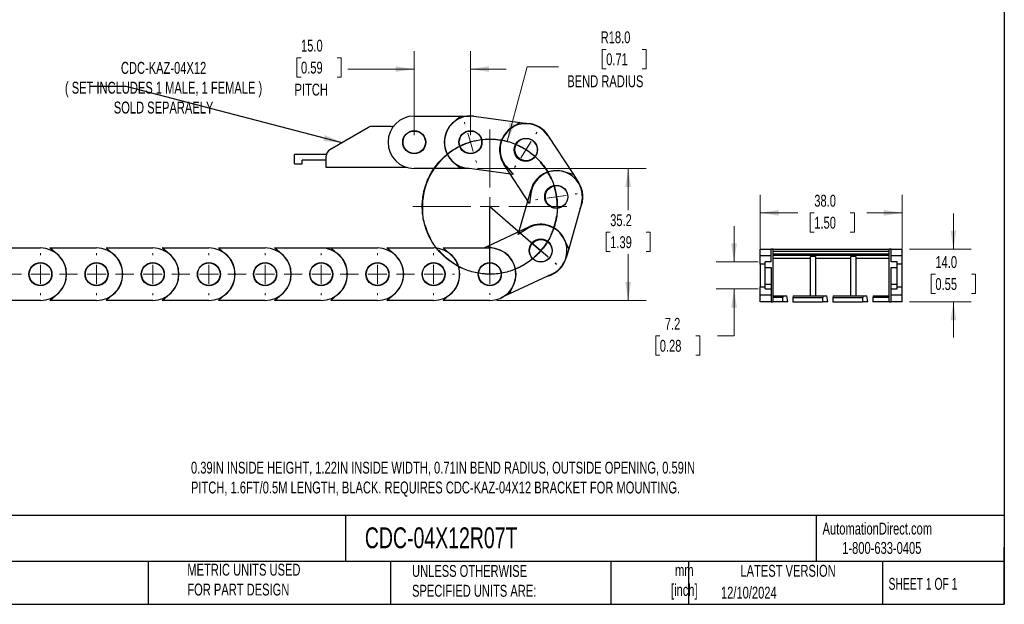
# Model space of a CAD drawing. Header units: millimetres. Extents: x 10 to 410, y 10 to 314.
# Tile 2 of 9: x 147 to 410, y 10 to 166. Entities that reach past the tile are written whole.
import ezdxf

# ---------------------------------------------------------------- set-up
doc = ezdxf.new("R2010")
doc.units = ezdxf.units.MM
doc.header["$LTSCALE"] = 1.5
doc.linetypes.add('CENTERX2', pattern=[20.32, 12.7, -2.54, 2.54, -2.54])
doc.layers.add('TEXT', color=140, linetype='Continuous', lineweight=25)
doc.styles.add('SLDTEXTSTYLE0', font='TXT', dxfattribs={"width": 0.7})
doc.styles.add('SLDTEXTSTYLE1', font='TXT', dxfattribs={"width": 0.65})
doc.dimstyles.new('SLDDIMSTYLE0', dxfattribs={"dimtxt": 3.237012, "dimasz": 4.953, "dimexe": 0, "dimexo": 0.0625, "dimgap": 0.809253, "dimtad": 0, "dimtih": 1, "dimtoh": 1, "dimrnd": 1e-09, "dimzin": 4, "dimdsep": 46, "dimtxsty": 'SLDTEXTSTYLE0', "dimsah": 1, "dimcen": 0, "dimadec": 0, "dimazin": 1, "dimtfac": 1, "dimtofl": 0, "dimtmove": 0, "dimatfit": 3, "dimfxl": 0, "dimfrac": 2, "dimtolj": 1, "dimtzin": 12, "dimarcsym": 0})
doc.dimstyles.new('SLDDIMSTYLE1', dxfattribs={"dimtxt": 3.237012, "dimasz": 4.953, "dimexe": 0, "dimexo": 0.0625, "dimgap": 0.809253, "dimtad": 0, "dimtih": 1, "dimtoh": 1, "dimrnd": 1e-09, "dimzin": 4, "dimdsep": 46, "dimtxsty": 'SLDTEXTSTYLE0', "dimsah": 1, "dimcen": 0.09, "dimadec": 0, "dimazin": 1, "dimtfac": 1, "dimtmove": 0, "dimatfit": 0, "dimfxl": 0, "dimfrac": 2, "dimtolj": 1, "dimtzin": 12, "dimarcsym": 0})
doc.dimstyles.new('SLDDIMSTYLE2', dxfattribs={"dimtxt": 3.237012, "dimasz": 4.953, "dimexe": 0, "dimexo": 0.0625, "dimgap": 0.809253, "dimtad": 0, "dimtih": 1, "dimtoh": 1, "dimrnd": 1e-09, "dimzin": 12, "dimdsep": 46, "dimtxsty": 'SLDTEXTSTYLE0', "dimsah": 1, "dimcen": 0.09, "dimadec": 0, "dimazin": 3, "dimtfac": 1, "dimtofl": 0, "dimtmove": 0, "dimatfit": 3, "dimfxl": 0, "dimfrac": 2, "dimtolj": 1, "dimtzin": 12, "dimarcsym": 0})
doc.dimstyles.new('SLDDIMSTYLE3', dxfattribs={"dimtxt": 0.18, "dimasz": 4.953, "dimexe": 0, "dimexo": 0.0625, "dimgap": 0, "dimtad": 0, "dimtih": 1, "dimtoh": 1, "dimdec": 0, "dimrnd": 1e-09, "dimzin": 0, "dimdsep": 46, "dimtxsty": 'Standard', "dimsah": 1, "dimcen": 0.09, "dimadec": 0, "dimazin": 0, "dimtfac": 4.953, "dimtdec": 0, "dimtofl": 0, "dimtmove": 0, "dimatfit": 3, "dimfxl": 0, "dimfrac": 2, "dimtolj": 1, "dimtzin": 0, "dimarcsym": 0})
doc.dimstyles.new('SLDDIMSTYLE4', dxfattribs={"dimtxt": 3.237012, "dimasz": 4.953, "dimexe": 0, "dimexo": 0.0625, "dimgap": 0.809253, "dimtad": 0, "dimtih": 1, "dimtoh": 1, "dimrnd": 1e-09, "dimzin": 4, "dimdsep": 46, "dimtxsty": 'SLDTEXTSTYLE0', "dimsah": 1, "dimcen": 0.09, "dimadec": 0, "dimazin": 1, "dimtfac": 1, "dimtofl": 0, "dimtmove": 0, "dimatfit": 3, "dimfxl": 0, "dimfrac": 2, "dimtolj": 1, "dimtzin": 12, "dimarcsym": 0})
doc.dimstyles.new('SLDDIMSTYLE5', dxfattribs={"dimtxt": 3.237012, "dimasz": 4.953, "dimexe": 0, "dimexo": 0.0625, "dimgap": 0.809253, "dimtad": 0, "dimtih": 1, "dimtoh": 1, "dimrnd": 1e-09, "dimzin": 12, "dimdsep": 46, "dimtxsty": 'SLDTEXTSTYLE0', "dimsah": 1, "dimcen": 0.09, "dimadec": 0, "dimazin": 3, "dimtfac": 1, "dimtmove": 0, "dimatfit": 0, "dimfxl": 0, "dimfrac": 2, "dimtolj": 1, "dimtzin": 12, "dimarcsym": 0})

# ---------------------------------------------------------------- blocks, each defined once
blk = doc.blocks.new('_D')
at = {"color": 7, "linetype": 'Continuous', "lineweight": 0}
for p, q in [((303.26, 157.62), (302.18, 157.62)), ((302.18, 157.62), (302.18, 152.47)), ((312.88, 157.62), (313.97, 157.62)), ((313.97, 157.62), (313.97, 152.47)), ((276.85, 133.08), (282.17, 152.92)), ((282.17, 152.92), (290.5, 152.92)), ((302.18, 152.47), (303.26, 152.47)), ((313.97, 152.47), (312.88, 152.47))]:
    blk.add_line(p, q, dxfattribs=at)
at = {"color": 7, "linetype": 'Continuous', "lineweight": 18}
blk.add_solid([(276.85, 133.08), (278.87, 137.66), (277.4, 138.06)], dxfattribs=at)
at = {"color": 7, "linetype": 'Continuous', "lineweight": 18, "char_height": 3.175, "attachment_point": 1, "style": 'SLDTEXTSTYLE0'}
for s, insert in [('R18.0', (301.79, 162.44)), ('0.71', (303.26, 156.57)), ('BEND RADIUS', (292.88, 150.7))]:
    blk.add_mtext(s, dxfattribs=dict(at, insert=insert))
blk = doc.blocks.new('_D_1')
at = {"color": 7, "linetype": 'Continuous', "lineweight": 0}
for p, q in [((221.77, 155.39), (220.68, 155.39)), ((220.68, 155.39), (220.68, 150.24)), ((231.39, 155.39), (232.48, 155.39)), ((232.48, 155.39), (232.48, 150.24)), ((252.01, 134.73), (252.01, 157.12)), ((267.01, 134.73), (267.01, 157.12)), ((220.68, 150.24), (221.77, 150.24)), ((232.48, 150.24), (231.39, 150.24)), ((252.01, 152.36), (234.29, 152.36)), ((267.01, 152.36), (276.53, 152.36))]:
    blk.add_line(p, q, dxfattribs=at)
at = {"color": 7, "linetype": 'Continuous', "lineweight": 18}
for points in [[(252.01, 152.36), (247.05, 153.12), (247.05, 151.6)], [(267.01, 152.36), (271.96, 151.6), (271.96, 153.12)]]:
    blk.add_solid(points, dxfattribs=at)
at = {"color": 7, "linetype": 'Continuous', "lineweight": 18, "char_height": 3.175, "attachment_point": 1, "style": 'SLDTEXTSTYLE0'}
for s, insert in [('15.0', (221.77, 160.21)), ('0.59', (221.77, 154.34)), ('PITCH', (220.04, 148.47))]:
    blk.add_mtext(s, dxfattribs=dict(at, insert=insert))
blk = doc.blocks.new('_D_2')
at = {"color": 7, "linetype": 'Continuous', "lineweight": 0}
for p, q in [((268.91, 125.83), (313.9, 125.83)), ((309.14, 125.83), (309.14, 114.67)), ((304.33, 108.8), (303.24, 108.8)), ((303.24, 108.8), (303.24, 103.66)), ((313.95, 108.8), (315.04, 108.8)), ((315.04, 108.8), (315.04, 103.66)), ((303.24, 103.66), (304.33, 103.66)), ((309.14, 90.62), (309.14, 102.93)), ((315.04, 103.66), (313.95, 103.66)), ((274.09, 90.62), (313.9, 90.62))]:
    blk.add_line(p, q, dxfattribs=at)
at = {"color": 7, "linetype": 'Continuous', "lineweight": 18}
for points in [[(309.14, 125.83), (308.38, 120.87), (309.9, 120.87)], [(309.14, 90.62), (309.9, 95.58), (308.38, 95.58)]]:
    blk.add_solid(points, dxfattribs=at)
at = {"color": 7, "linetype": 'Continuous', "lineweight": 18, "char_height": 3.175, "attachment_point": 1, "style": 'SLDTEXTSTYLE0'}
for s, insert in [('35.2', (304.33, 113.62)), ('1.39', (304.33, 107.75))]:
    blk.add_mtext(s, dxfattribs=dict(at, insert=insert))
blk = doc.blocks.new('SW_CENTERMARKSYMBOL_0')
at = {"color": 0, "linetype": 'Continuous', "lineweight": 18}
for p, q in [((-20.29, 33.83), (-20.44, 34.34)), ((-13.64, 16.87), (-13.64, 32.37)), ((-1.32, 31.23), (-1.03, 31.68)), ((-1.22, 31.28), (-0.97, 31.67)), ((-18.82, 28.96), (-19.55, 31.39)), ((-18.82, 28.96), (-18.09, 26.53)), ((-4.04, 26.94), (-2.68, 29.08)), ((-3.95, 27), (-2.58, 29.14)), ((-4.04, 26.94), (-5.4, 24.79)), ((-3.95, 27), (-5.31, 24.86)), ((-17.35, 24.1), (-17.2, 23.59)), ((-6.76, 22.65), (-7.05, 22.2)), ((-6.68, 22.72), (-6.93, 22.33)), ((-13.64, 11.79), (-13.64, 14.33)), ((-0.93, 13.68), (-1.46, 13.6)), ((-0.83, 13.67), (-1.28, 13.6)), ((4.09, 14.43), (1.58, 14.06)), ((4.2, 14.4), (1.69, 14.04)), ((4.09, 14.43), (6.61, 14.8)), ((4.2, 14.4), (6.71, 14.77)), ((9.12, 15.18), (9.65, 15.26)), ((9.23, 15.14), (9.68, 15.2)), ((-18.72, 11.79), (-34.22, 11.79)), ((-13.64, 11.79), (-16.18, 11.79)), ((-13.64, 11.79), (-13.64, 9.25)), ((-13.64, 11.79), (-11.1, 11.79)), ((-8.56, 11.79), (6.93, 11.79)), ((-13.64, 6.71), (-13.64, -8.78)), ((-3.9, 3.41), (-4.31, 3.76)), ((-3.84, 3.32), (-4.19, 3.62)), ((-0.05, 0.1), (-1.97, 1.76)), ((0, 0), (-1.92, 1.66)), ((-0.05, 0.1), (1.88, -1.56)), ((0, 0), (1.92, -1.66)), ((-13.64, -1.16), (-13.64, -0.7)), ((-13.64, -6.24), (-13.64, -3.7)), ((3.8, -3.21), (4.21, -3.56)), ((3.84, -3.32), (4.19, -3.62)), ((-13.64, -6.24), (-13.64, -8.78)), ((-13.64, -11.32), (-13.64, -11.78))]:
    blk.add_line(p, q, dxfattribs=at)
at = {"color": 0, "linetype": 'CENTERX2', "lineweight": 0}
for centre, radius, start, end in [((-13.64, 11.79), 18.03, 73.6197, 253.8603), ((-13.64, 11.79), 17.93, 73.8472, 90.5454), ((-13.64, 11.79), 17.93, 123.0076, 303.0653), ((-13.64, 11.8), 18.03, 24.4577, 41.3409), ((-13.64, 11.8), 17.92, 24.6821, 41.3877), ((-13.64, 11.79), 17.93, 335.5269, 352.2255), ((-13.64, 11.79), 18.03, 335.2985, 352.1808), ((-13.64, 11.79), 18.03, 286.1386, 303.0206)]:
    blk.add_arc(centre, radius, start, end, dxfattribs=at)
at = {"color": 0, "linetype": 'Continuous', "lineweight": 0}
for centre, radius, start, end in [((-13.64, 11.78), 17.94, 106.7806, 114.8901), ((-13.64, 11.78), 17.94, 98.6626, 106.7731), ((-13.64, 11.8), 17.92, 57.6135, 65.7331), ((-13.64, 11.8), 18.02, 57.4766, 65.5513), ((-13.64, 11.8), 17.92, 49.4994, 57.6198), ((-13.64, 11.8), 18.02, 49.4085, 57.4838), ((-13.62, 11.8), 17.91, 8.4478, 16.575), ((-13.63, 11.8), 18.02, 8.316, 16.3922), ((-13.61, 11.79), 17.9, 0.3367, 8.4661), ((-13.63, 11.79), 18.02, 0.2483, 8.3238), ((-13.62, 11.77), 17.9, 311.1767, 319.3054), ((-13.62, 11.77), 18.01, 311.0865, 319.1683), ((-13.62, 11.78), 17.91, 319.2878, 327.4141), ((-13.62, 11.78), 18.01, 319.151, 327.2338), ((-13.64, 11.79), 18.03, 261.9301, 269.9998), ((-13.64, 11.79), 18.03, 269.9999, 278.0699)]:
    blk.add_arc(centre, radius, start, end, dxfattribs=at)
blk = doc.blocks.new('SW_CENTERMARKSYMBOL_1')
at = {"color": 0, "linetype": 'Continuous', "lineweight": 18}
for p, q in [((-30, 5.08), (-30, 5.54)), ((-15, 5.08), (-15, 5.54)), ((0, 5.08), (0, 5.54)), ((29.89, 5.08), (29.89, 5.54)), ((44.89, 5.08), (44.89, 5.54)), ((59.89, 5.08), (59.89, 5.54)), ((74.89, 5.08), (74.89, 5.54)), ((89.89, 5.08), (89.89, 5.54)), ((104.89, 5.08), (104.89, 5.54)), ((119.89, 5.08), (119.89, 5.54)), ((134.89, 5.08), (134.89, 5.54)), ((149.89, 5.08), (149.89, 5.54)), ((-35.08, 0), (-35.54, 0)), ((-30, 0), (-32.54, 0)), ((-30, 0), (-30, 2.54)), ((-30, 0), (-30, -2.54)), ((-30, 0), (-27.46, 0)), ((-15, 0), (-17.54, 0)), ((-15, 0), (-15, 2.54)), ((-15, 0), (-15, -2.54)), ((-15, 0), (-12.46, 0)), ((0, 0), (-2.54, 0)), ((0, 0), (0, 2.54)), ((0, 0), (0, -2.54)), ((0, 0), (2.54, 0)), ((29.89, 0), (27.35, 0)), ((29.89, 0), (29.89, 2.54)), ((29.89, 0), (29.89, -2.54)), ((29.89, 0), (32.43, 0)), ((44.89, 0), (42.35, 0)), ((44.89, 0), (44.89, 2.54)), ((44.89, 0), (44.89, -2.54)), ((44.89, 0), (47.43, 0)), ((59.89, 0), (57.35, 0)), ((59.89, 0), (59.89, 2.54)), ((59.89, 0), (59.89, -2.54)), ((59.89, 0), (62.43, 0)), ((74.89, 0), (72.35, 0)), ((74.89, 0), (74.89, 2.54)), ((74.89, 0), (74.89, -2.54)), ((74.89, 0), (77.43, 0)), ((89.89, 0), (87.35, 0)), ((89.89, 0), (89.89, 2.54)), ((89.89, 0), (89.89, -2.54)), ((89.89, 0), (92.43, 0)), ((104.89, 0), (102.35, 0)), ((104.89, 0), (104.89, 2.54)), ((104.89, 0), (104.89, -2.54)), ((104.89, 0), (107.43, 0)), ((119.89, 0), (117.35, 0)), ((119.89, 0), (119.89, 2.54)), ((119.89, 0), (119.89, -2.54)), ((119.89, 0), (122.43, 0)), ((134.89, 0), (132.35, 0)), ((134.89, 0), (134.89, 2.54)), ((134.89, 0), (134.89, -2.54)), ((134.89, 0), (137.43, 0)), ((149.89, 0), (147.35, 0)), ((149.89, 0), (149.89, 2.54)), ((149.89, 0), (149.89, -2.54)), ((149.89, 0), (152.43, 0)), ((154.97, 0), (155.43, 0)), ((-30, -5.08), (-30, -5.54)), ((-15, -5.08), (-15, -5.54)), ((0, -5.08), (0, -5.54)), ((29.89, -5.08), (29.89, -5.54)), ((44.89, -5.08), (44.89, -5.54)), ((59.89, -5.08), (59.89, -5.54)), ((74.89, -5.08), (74.89, -5.54)), ((89.89, -5.08), (89.89, -5.54)), ((104.89, -5.08), (104.89, -5.54)), ((119.89, -5.08), (119.89, -5.54)), ((134.89, -5.08), (134.89, -5.54)), ((149.89, -5.08), (149.89, -5.54))]:
    blk.add_line(p, q, dxfattribs=at)
at = {"color": 0, "linetype": 'CENTERX2', "lineweight": 18}
for p, q in [((-24.92, 0), (-20.08, 0)), ((-9.92, 0), (-5.08, 0)), ((5.08, 0), (5.55, 0)), ((24.6, 0), (24.81, 0)), ((34.97, 0), (39.81, 0)), ((49.97, 0), (54.81, 0)), ((64.97, 0), (69.81, 0)), ((79.97, 0), (84.81, 0)), ((94.97, 0), (99.81, 0)), ((109.97, 0), (114.81, 0)), ((124.97, 0), (129.81, 0)), ((139.97, 0), (144.81, 0))]:
    blk.add_line(p, q, dxfattribs=at)
blk = doc.blocks.new('SW_CENTERMARKSYMBOL_2')
at = {"color": 0, "linetype": 'Continuous', "lineweight": 18}
for p, q in [((-15, 5.08), (-15, 5.62)), ((0, 5.08), (0, 5.62)), ((29.89, 5.08), (29.89, 5.62)), ((44.89, 5.08), (44.89, 5.62)), ((59.89, 5.08), (59.89, 5.62)), ((74.89, 5.08), (74.89, 5.62)), ((89.89, 5.08), (89.89, 5.62)), ((104.89, 5.08), (104.89, 5.62)), ((119.89, 5.08), (119.89, 5.62)), ((134.89, 5.08), (134.89, 5.62)), ((149.89, 5.08), (149.89, 5.62)), ((164.89, 5.08), (164.89, 5.62)), ((-20.08, 0), (-20.61, 0)), ((-15, 0), (-17.54, 0)), ((-15, 0), (-15, 2.54)), ((-15, 0), (-15, -2.54)), ((-15, 0), (-12.46, 0)), ((0, 0), (-2.54, 0)), ((0, 0), (0, 2.54)), ((0, 0), (0, -2.54)), ((0, 0), (2.54, 0)), ((29.89, 0), (27.35, 0)), ((29.89, 0), (29.89, 2.54)), ((29.89, 0), (29.89, -2.54)), ((29.89, 0), (32.43, 0)), ((44.89, 0), (42.35, 0)), ((44.89, 0), (44.89, 2.54)), ((44.89, 0), (44.89, -2.54)), ((44.89, 0), (47.43, 0)), ((59.89, 0), (57.35, 0)), ((59.89, 0), (59.89, 2.54)), ((59.89, 0), (59.89, -2.54)), ((59.89, 0), (62.43, 0)), ((74.89, 0), (72.35, 0)), ((74.89, 0), (74.89, 2.54)), ((74.89, 0), (74.89, -2.54)), ((74.89, 0), (77.43, 0)), ((89.89, 0), (87.35, 0)), ((89.89, 0), (89.89, 2.54)), ((89.89, 0), (89.89, -2.54)), ((89.89, 0), (92.43, 0)), ((104.89, 0), (102.35, 0)), ((104.89, 0), (104.89, 2.54)), ((104.89, 0), (104.89, -2.54)), ((104.89, 0), (107.43, 0)), ((119.89, 0), (117.35, 0)), ((119.89, 0), (119.89, 2.54)), ((119.89, 0), (119.89, -2.54)), ((119.89, 0), (122.43, 0)), ((134.89, 0), (132.35, 0)), ((134.89, 0), (134.89, 2.54)), ((134.89, 0), (134.89, -2.54)), ((134.89, 0), (137.43, 0)), ((149.89, 0), (147.35, 0)), ((149.89, 0), (149.89, 2.54)), ((149.89, 0), (149.89, -2.54)), ((149.89, 0), (152.43, 0)), ((164.89, 0), (162.35, 0)), ((164.89, 0), (164.89, 2.54)), ((164.89, 0), (164.89, -2.54)), ((164.89, 0), (167.43, 0)), ((169.97, 0), (170.5, 0)), ((-15, -5.08), (-15, -5.61)), ((0, -5.08), (0, -5.61)), ((29.89, -5.08), (29.89, -5.61)), ((44.89, -5.08), (44.89, -5.61)), ((59.89, -5.08), (59.89, -5.61)), ((74.89, -5.08), (74.89, -5.61)), ((89.89, -5.08), (89.89, -5.61)), ((104.89, -5.08), (104.89, -5.61)), ((119.89, -5.08), (119.89, -5.61)), ((134.89, -5.08), (134.89, -5.61)), ((149.89, -5.08), (149.89, -5.61)), ((164.89, -5.08), (164.89, -5.61))]:
    blk.add_line(p, q, dxfattribs=at)
at = {"color": 0, "linetype": 'CENTERX2', "lineweight": 18}
for p, q in [((-9.92, 0), (-5.08, 0)), ((5.08, 0), (5.55, 0)), ((24.6, 0), (24.81, 0)), ((34.97, 0), (39.81, 0)), ((49.97, 0), (54.81, 0)), ((64.97, 0), (69.81, 0)), ((79.97, 0), (84.81, 0)), ((94.97, 0), (99.81, 0)), ((109.97, 0), (114.81, 0)), ((124.97, 0), (129.81, 0)), ((139.97, 0), (144.81, 0)), ((154.97, 0), (159.81, 0))]:
    blk.add_line(p, q, dxfattribs=at)
blk = doc.blocks.new('_D_4')
at = {"color": 7, "linetype": 'Continuous', "lineweight": 0}
for p, q in [((395.98, 104.28), (395.98, 113.8)), ((384.25, 104.28), (400.74, 104.28)), ((391.17, 97.63), (390.08, 97.63)), ((390.08, 97.63), (390.08, 92.49)), ((400.79, 97.63), (401.87, 97.63)), ((401.87, 97.63), (401.87, 92.49)), ((390.08, 92.49), (391.17, 92.49)), ((401.87, 92.49), (400.79, 92.49)), ((384.25, 90.28), (400.74, 90.28)), ((395.98, 90.28), (395.98, 80.75))]:
    blk.add_line(p, q, dxfattribs=at)
at = {"color": 7, "linetype": 'Continuous', "lineweight": 18}
for points in [[(395.98, 104.28), (396.74, 109.23), (395.22, 109.23)], [(395.98, 90.28), (395.22, 85.32), (396.74, 85.32)]]:
    blk.add_solid(points, dxfattribs=at)
at = {"color": 7, "linetype": 'Continuous', "lineweight": 18, "char_height": 3.175, "attachment_point": 1, "style": 'SLDTEXTSTYLE0'}
for s, insert in [('14.0', (391.17, 102.45)), ('0.55', (391.17, 96.58))]:
    blk.add_mtext(s, dxfattribs=dict(at, insert=insert))
blk = doc.blocks.new('_D_5')
at = {"color": 7, "linetype": 'Continuous', "lineweight": 0}
for p, q in [((344.34, 104.45), (344.34, 118.77)), ((382.34, 104.45), (382.34, 118.77)), ((344.34, 114), (354.44, 114)), ((358.83, 114), (357.74, 114)), ((357.74, 114), (357.74, 108.86)), ((368.45, 114), (369.53, 114)), ((369.53, 114), (369.53, 108.86)), ((382.34, 114), (372.83, 114)), ((357.74, 108.86), (358.83, 108.86)), ((369.53, 108.86), (368.45, 108.86))]:
    blk.add_line(p, q, dxfattribs=at)
at = {"color": 7, "linetype": 'Continuous', "lineweight": 18}
for points in [[(344.34, 114), (349.3, 113.24), (349.3, 114.77)], [(382.34, 114), (377.39, 114.77), (377.39, 113.24)]]:
    blk.add_solid(points, dxfattribs=at)
at = {"color": 7, "linetype": 'Continuous', "lineweight": 18, "char_height": 3.175, "attachment_point": 1, "style": 'SLDTEXTSTYLE0'}
for s, insert in [('38.0', (358.83, 118.82)), ('1.50', (358.83, 112.95))]:
    blk.add_mtext(s, dxfattribs=dict(at, insert=insert))
blk = doc.blocks.new('_D_6')
at = {"color": 7, "linetype": 'Continuous', "lineweight": 0}
for p, q in [((337.4, 100.88), (337.4, 110.4)), ((343.84, 100.88), (332.64, 100.88)), ((343.84, 93.68), (332.64, 93.68)), ((337.4, 81.16), (337.4, 93.68)), ((317.57, 81.16), (316.48, 81.16)), ((316.48, 81.16), (316.48, 76.01)), ((327.19, 81.16), (328.28, 81.16)), ((328.28, 81.16), (328.28, 76.01)), ((333.03, 81.16), (337.4, 81.16)), ((316.48, 76.01), (317.57, 76.01)), ((328.28, 76.01), (327.19, 76.01))]:
    blk.add_line(p, q, dxfattribs=at)
at = {"color": 7, "linetype": 'Continuous', "lineweight": 18}
for points in [[(337.4, 100.88), (338.16, 105.83), (336.64, 105.83)], [(337.4, 93.68), (336.64, 88.72), (338.16, 88.72)]]:
    blk.add_solid(points, dxfattribs=at)
at = {"color": 7, "linetype": 'Continuous', "lineweight": 18, "char_height": 3.175, "attachment_point": 1, "style": 'SLDTEXTSTYLE0'}
for s, insert in [('7.2', (318.92, 85.97)), ('0.28', (317.57, 80.1))]:
    blk.add_mtext(s, dxfattribs=dict(at, insert=insert))

msp = doc.modelspace()

# ---------------------------------------------------------------- linework, layer by layer
for p, q in [((252.008, 139.828), (264.484, 139.828)), ((264.484, 139.828), (262.471, 138.093)), ((264.484, 139.828), (267.008, 139.828)), ((267.924, 139.768), (280.293, 138.135)), ((239.834, 136.81), (229.508, 130.848)), ((245.884, 137.078), (240.834, 137.078)), ((280.293, 138.135), (278.07, 136.678)), ((280.293, 138.135), (282.795, 137.805)), ((287.637, 134.647), (294.491, 124.222)), ((220.058, 127.078), (220.058, 129.578)), ((228.562, 129.578), (220.058, 129.578)), ((228.508, 126.078), (228.508, 129.116)), ((220.058, 127.078), (222.058, 127.078)), ((228.508, 128.078), (222.058, 128.078)), ((222.058, 127.078), (222.058, 128.078)), ((262.471, 127.563), (264.484, 125.828)), ((282.793, 116.531), (275.939, 126.957)), ((276.692, 126.239), (278.461, 124.255)), ((250.154, 126.078), (228.508, 126.078)), ((264.484, 125.828), (252.008, 125.828)), ((266.548, 125.828), (264.484, 125.828)), ((278.461, 124.255), (266.092, 125.888)), ((294.491, 124.222), (291.935, 124.951)), ((294.491, 124.222), (295.877, 122.113)), ((279.782, 108.203), (283.187, 120.206)), ((283.136, 119.167), (282.793, 116.531)), ((296.656, 116.385), (293.25, 104.382)), ((271.512, 105.035), (282.82, 110.308)), ((282, 109.667), (279.782, 108.203)), ((293.25, 104.382), (292.131, 106.792)), ((139.707, 104.624), (152.184, 104.624)), ((156.72, 102.889), (154.707, 104.624)), ((154.707, 104.624), (167.184, 104.624)), ((171.72, 102.889), (169.707, 104.624)), ((169.707, 104.624), (182.184, 104.624)), ((186.72, 102.889), (184.707, 104.624)), ((184.707, 104.624), (197.184, 104.624)), ((201.72, 102.889), (199.707, 104.624)), ((199.707, 104.624), (212.184, 104.624)), ((216.72, 102.889), (214.707, 104.624)), ((214.707, 104.624), (227.184, 104.624)), ((227.184, 104.624), (229.707, 104.624)), ((231.72, 102.889), (229.707, 104.624)), ((229.707, 104.624), (242.184, 104.624)), ((246.72, 102.889), (244.707, 104.624)), ((244.707, 104.624), (257.184, 104.624)), ((261.72, 102.889), (259.707, 104.624)), ((259.707, 104.624), (272.184, 104.624)), ((270.632, 104.624), (271.512, 105.035)), ((274.07, 104.313), (271.512, 105.035)), ((293.25, 104.382), (292.561, 101.954)), ((344.342, 102.543), (344.342, 104.278)), ((344.342, 104.278), (347.342, 104.278)), ((347.342, 102.543), (344.342, 102.543)), ((344.342, 100.278), (344.342, 102.543)), ((347.342, 100.878), (347.342, 104.278)), ((347.842, 104.278), (347.342, 104.278)), ((347.842, 90.278), (347.842, 104.278)), ((347.842, 104.278), (378.842, 104.278)), ((347.842, 103.778), (378.842, 103.778)), ((347.842, 103.085), (378.842, 103.085)), ((378.842, 102.617), (347.842, 102.617)), ((378.842, 90.278), (378.842, 104.278)), ((379.342, 104.278), (378.842, 104.278)), ((379.342, 100.878), (379.342, 104.278)), ((379.342, 104.278), (382.342, 104.278)), ((382.342, 102.543), (379.342, 102.543)), ((382.342, 102.543), (382.342, 104.278)), ((382.342, 100.278), (382.342, 102.543)), ((345.742, 100.278), (344.342, 100.278)), ((344.342, 100.278), (344.342, 97.278)), ((345.742, 99.447), (345.742, 100.878)), ((347.342, 100.878), (345.742, 100.878)), ((347.842, 101.878), (357.862, 101.878)), ((359.162, 102.375), (357.862, 102.375)), ((357.862, 91.878), (357.862, 102.375)), ((359.162, 102.375), (359.162, 91.878)), ((359.162, 101.878), (368.622, 101.878)), ((369.922, 102.375), (368.622, 102.375)), ((368.622, 91.878), (368.622, 102.375)), ((369.922, 102.375), (369.922, 91.878)), ((369.922, 101.878), (378.842, 101.878)), ((380.942, 100.878), (379.342, 100.878)), ((380.942, 99.447), (380.942, 100.878)), ((382.342, 100.278), (380.942, 100.278)), ((382.342, 97.278), (382.342, 100.278)), ((288.737, 97.62), (277.429, 92.347)), ((345.742, 99.447), (347.342, 99.447)), ((345.742, 94.916), (345.742, 99.447)), ((347.342, 99.447), (347.342, 90.278)), ((379.342, 99.447), (380.942, 99.447)), ((379.342, 90.278), (379.342, 99.447)), ((380.942, 94.916), (380.942, 99.447)), ((277.429, 92.347), (278.52, 94.77)), ((344.342, 97.278), (344.342, 94.278)), ((347.342, 94.916), (345.742, 94.916)), ((345.742, 93.678), (345.742, 94.916)), ((380.942, 94.916), (379.342, 94.916)), ((380.942, 93.678), (380.942, 94.916)), ((382.342, 94.278), (382.342, 97.278)), ((154.707, 90.624), (156.72, 92.359)), ((169.707, 90.624), (171.72, 92.359)), ((184.707, 90.624), (186.72, 92.359)), ((199.707, 90.624), (201.72, 92.359)), ((214.707, 90.624), (216.72, 92.359)), ((229.707, 90.624), (231.72, 92.359)), ((244.707, 90.624), (246.72, 92.359)), ((259.707, 90.624), (261.72, 92.359)), ((277.429, 92.347), (275.142, 91.28)), ((344.342, 94.278), (345.742, 94.278)), ((344.342, 92.013), (344.342, 94.278)), ((345.742, 93.678), (347.342, 93.678)), ((379.342, 93.678), (380.942, 93.678)), ((380.942, 94.278), (382.342, 94.278)), ((382.342, 92.013), (382.342, 94.278)), ((152.184, 90.624), (139.707, 90.624)), ((167.184, 90.624), (154.707, 90.624)), ((182.184, 90.624), (169.707, 90.624)), ((197.184, 90.624), (184.707, 90.624)), ((212.184, 90.624), (199.707, 90.624)), ((227.184, 90.624), (214.707, 90.624)), ((242.184, 90.624), (229.707, 90.624)), ((257.184, 90.624), (244.707, 90.624)), ((272.184, 90.624), (259.707, 90.624)), ((347.342, 92.013), (344.342, 92.013)), ((344.342, 90.278), (344.342, 92.013)), ((347.342, 90.278), (344.342, 90.278)), ((347.342, 90.278), (347.842, 90.278)), ((347.842, 91.878), (350.532, 91.878)), ((350.462, 91.378), (347.842, 91.378)), ((350.462, 90.278), (347.842, 90.278)), ((350.462, 90.278), (350.462, 91.378)), ((351.774, 90.278), (350.462, 90.278)), ((350.532, 91.878), (351.513, 91.878)), ((351.774, 90.278), (351.513, 91.878)), ((353.142, 91.378), (361.142, 91.378)), ((353.142, 91.378), (353.142, 90.278)), ((353.142, 90.278), (361.142, 90.278)), ((353.212, 91.878), (361.212, 91.878)), ((361.142, 90.278), (361.142, 91.378)), ((362.454, 90.278), (361.142, 90.278)), ((361.212, 91.878), (362.193, 91.878)), ((362.454, 90.278), (362.193, 91.878)), ((363.822, 91.378), (371.822, 91.378)), ((363.822, 91.378), (363.822, 90.278)), ((363.822, 90.278), (371.822, 90.278)), ((363.892, 91.878), (371.892, 91.878)), ((371.822, 90.278), (371.822, 91.378)), ((373.134, 90.278), (371.822, 90.278)), ((371.892, 91.878), (372.873, 91.878)), ((373.134, 90.278), (372.873, 91.878)), ((374.502, 91.378), (374.502, 90.278)), ((378.842, 91.378), (374.502, 91.378)), ((378.842, 90.278), (374.502, 90.278)), ((374.572, 91.878), (378.842, 91.878)), ((378.842, 90.278), (379.342, 90.278)), ((382.342, 92.013), (379.342, 92.013)), ((382.342, 90.278), (379.342, 90.278)), ((382.342, 90.278), (382.342, 92.013))]:
    msp.add_line(p, q)
at = {"color": 8, "linetype": 'CENTERX2'}
for p, q in [((263.303, 131.354), (263.717, 131.581)), ((263.717, 131.581), (264.137, 131.798)), ((264.137, 131.798), (264.562, 132.003)), ((264.562, 132.003), (264.993, 132.197)), ((264.993, 132.197), (265.428, 132.379)), ((265.428, 132.379), (265.868, 132.55)), ((265.868, 132.55), (266.312, 132.71)), ((266.312, 132.71), (266.761, 132.858)), ((266.761, 132.858), (267.213, 132.994)), ((267.213, 132.994), (267.668, 133.118)), ((267.668, 133.118), (268.127, 133.23)), ((268.127, 133.23), (268.588, 133.33)), ((268.588, 133.33), (269.052, 133.418)), ((269.052, 133.418), (269.518, 133.494)), ((269.518, 133.494), (269.986, 133.558)), ((269.986, 133.558), (270.455, 133.609)), ((270.455, 133.609), (270.926, 133.648)), ((270.926, 133.648), (271.397, 133.675)), ((271.397, 133.675), (271.869, 133.69)), ((271.869, 133.69), (272.341, 133.692)), ((272.341, 133.692), (272.813, 133.681)), ((272.813, 133.681), (273.285, 133.659)), ((273.285, 133.659), (273.755, 133.624)), ((273.755, 133.624), (274.225, 133.576)), ((274.225, 133.576), (274.693, 133.517)), ((274.693, 133.517), (275.16, 133.445)), ((275.16, 133.445), (275.625, 133.361)), ((275.625, 133.361), (276.087, 133.265)), ((276.087, 133.265), (276.546, 133.157)), ((276.546, 133.157), (277.003, 133.037)), ((277.003, 133.037), (277.456, 132.904)), ((277.456, 132.904), (277.906, 132.76)), ((277.906, 132.76), (278.352, 132.605)), ((278.352, 132.605), (278.793, 132.438)), ((278.793, 132.438), (279.23, 132.259)), ((279.23, 132.259), (279.662, 132.069)), ((279.662, 132.069), (280.089, 131.867)), ((280.089, 131.867), (280.511, 131.655)), ((280.511, 131.655), (280.927, 131.431)), ((259.543, 128.521), (259.884, 128.848)), ((259.884, 128.848), (260.234, 129.165)), ((260.234, 129.165), (260.592, 129.473)), ((260.592, 129.473), (260.957, 129.772)), ((260.957, 129.772), (261.331, 130.061)), ((261.331, 130.061), (261.711, 130.34)), ((261.711, 130.34), (262.099, 130.609)), ((262.099, 130.609), (262.494, 130.868)), ((262.494, 130.868), (262.895, 131.117)), ((262.895, 131.117), (263.303, 131.354)), ((280.927, 131.431), (281.337, 131.197)), ((281.337, 131.197), (281.74, 130.952)), ((281.74, 130.952), (282.137, 130.697)), ((282.137, 130.697), (282.528, 130.431)), ((282.528, 130.431), (282.911, 130.155)), ((282.911, 130.155), (283.286, 129.869)), ((283.286, 129.869), (283.655, 129.574)), ((283.655, 129.574), (284.015, 129.269)), ((284.015, 129.269), (284.367, 128.954)), ((284.367, 128.954), (284.711, 128.631)), ((257.411, 126.002), (257.687, 126.385)), ((257.687, 126.385), (257.973, 126.761)), ((257.973, 126.761), (258.268, 127.129)), ((258.268, 127.129), (258.573, 127.49)), ((258.573, 127.49), (258.888, 127.842)), ((258.888, 127.842), (259.211, 128.186)), ((259.211, 128.186), (259.543, 128.521)), ((284.711, 128.631), (285.046, 128.299)), ((285.046, 128.299), (285.373, 127.958)), ((285.373, 127.958), (285.69, 127.608)), ((285.69, 127.608), (285.999, 127.25)), ((285.999, 127.25), (286.297, 126.885)), ((286.297, 126.885), (286.586, 126.512)), ((286.586, 126.512), (286.865, 126.131)), ((255.975, 123.564), (256.187, 123.986)), ((256.187, 123.986), (256.411, 124.401)), ((256.411, 124.401), (256.645, 124.811)), ((256.645, 124.811), (256.89, 125.215)), ((256.89, 125.215), (257.145, 125.612)), ((257.145, 125.612), (257.411, 126.002)), ((286.865, 126.131), (287.135, 125.743)), ((287.135, 125.743), (287.393, 125.348)), ((287.393, 125.348), (287.642, 124.947)), ((287.642, 124.947), (287.88, 124.539)), ((287.88, 124.539), (288.107, 124.125)), ((288.107, 124.125), (288.323, 123.705)), ((288.323, 123.705), (288.528, 123.28)), ((254.938, 120.931), (255.082, 121.381)), ((255.082, 121.381), (255.237, 121.826)), ((255.237, 121.826), (255.404, 122.268)), ((255.404, 122.268), (255.583, 122.705)), ((255.583, 122.705), (255.773, 123.137)), ((255.773, 123.137), (255.975, 123.564)), ((288.528, 123.28), (288.722, 122.849)), ((288.722, 122.849), (288.904, 122.414)), ((288.904, 122.414), (289.076, 121.974)), ((289.076, 121.974), (289.235, 121.53)), ((289.235, 121.53), (289.383, 121.081)), ((289.383, 121.081), (289.519, 120.629)), ((254.325, 118.168), (254.397, 118.635)), ((254.397, 118.635), (254.481, 119.099)), ((254.481, 119.099), (254.577, 119.562)), ((254.577, 119.562), (254.685, 120.021)), ((254.685, 120.021), (254.806, 120.478)), ((254.806, 120.478), (254.938, 120.931)), ((289.519, 120.629), (289.643, 120.174)), ((289.643, 120.174), (289.755, 119.715)), ((289.755, 119.715), (289.856, 119.254)), ((289.856, 119.254), (289.944, 118.79)), ((289.944, 118.79), (290.02, 118.324)), ((290.02, 118.324), (290.083, 117.856)), ((254.15, 115.816), (254.161, 116.288)), ((254.152, 115.344), (254.15, 115.816)), ((254.161, 116.288), (254.183, 116.759)), ((254.183, 116.759), (254.218, 117.23)), ((254.218, 117.23), (254.266, 117.7)), ((254.266, 117.7), (254.325, 118.168)), ((290.083, 117.856), (290.135, 117.387)), ((290.135, 117.387), (290.174, 116.916)), ((290.174, 116.916), (290.2, 116.445)), ((290.2, 116.445), (290.215, 115.973)), ((290.215, 115.973), (290.217, 115.501)), ((254.167, 114.872), (254.152, 115.344)), ((254.194, 114.4), (254.167, 114.872)), ((254.233, 113.93), (254.194, 114.4)), ((254.284, 113.461), (254.233, 113.93)), ((254.348, 112.993), (254.284, 113.461)), ((272.184, 97.624), (272.184, 115.658)), ((272.184, 115.658), (285.827, 103.865)), ((290.042, 113.149), (289.97, 112.682)), ((290.102, 113.617), (290.042, 113.149)), ((290.149, 114.087), (290.102, 113.617)), ((290.184, 114.557), (290.149, 114.087)), ((290.207, 115.029), (290.184, 114.557)), ((290.217, 115.501), (290.207, 115.029)), ((254.424, 112.527), (254.348, 112.993)), ((254.512, 112.063), (254.424, 112.527)), ((254.612, 111.602), (254.512, 112.063)), ((254.724, 111.143), (254.612, 111.602)), ((254.848, 110.688), (254.724, 111.143)), ((254.984, 110.235), (254.848, 110.688)), ((289.562, 110.839), (289.43, 110.386)), ((289.682, 111.296), (289.562, 110.839)), ((289.79, 111.755), (289.682, 111.296)), ((289.886, 112.217), (289.79, 111.755)), ((289.97, 112.682), (289.886, 112.217)), ((255.132, 109.787), (254.984, 110.235)), ((255.292, 109.343), (255.132, 109.787)), ((255.463, 108.903), (255.292, 109.343)), ((255.645, 108.467), (255.463, 108.903)), ((255.839, 108.037), (255.645, 108.467)), ((256.044, 107.612), (255.839, 108.037)), ((288.594, 108.18), (288.392, 107.753)), ((288.784, 108.612), (288.594, 108.18)), ((288.963, 109.049), (288.784, 108.612)), ((289.13, 109.49), (288.963, 109.049)), ((289.286, 109.936), (289.13, 109.49)), ((289.43, 110.386), (289.286, 109.936)), ((256.261, 107.192), (256.044, 107.612)), ((256.488, 106.778), (256.261, 107.192)), ((256.725, 106.37), (256.488, 106.778)), ((256.974, 105.969), (256.725, 106.37)), ((257.233, 105.574), (256.974, 105.969)), ((257.502, 105.186), (257.233, 105.574)), ((257.781, 104.805), (257.502, 105.186)), ((286.956, 105.315), (286.68, 104.931)), ((287.222, 105.705), (286.956, 105.315)), ((287.477, 106.102), (287.222, 105.705)), ((287.722, 106.505), (287.477, 106.102)), ((287.957, 106.915), (287.722, 106.505)), ((288.18, 107.331), (287.957, 106.915)), ((288.392, 107.753), (288.18, 107.331)), ((258.07, 104.432), (257.781, 104.805)), ((258.369, 104.066), (258.07, 104.432)), ((258.677, 103.709), (258.369, 104.066)), ((258.994, 103.359), (258.677, 103.709)), ((259.321, 103.018), (258.994, 103.359)), ((259.656, 102.686), (259.321, 103.018)), ((260, 102.362), (259.656, 102.686)), ((284.824, 102.796), (284.483, 102.469)), ((285.156, 103.131), (284.824, 102.796)), ((285.48, 103.475), (285.156, 103.131)), ((285.794, 103.827), (285.48, 103.475)), ((286.099, 104.187), (285.794, 103.827)), ((286.395, 104.556), (286.099, 104.187)), ((286.68, 104.931), (286.395, 104.556)), ((260.352, 102.048), (260, 102.362)), ((260.713, 101.743), (260.352, 102.048)), ((261.081, 101.447), (260.713, 101.743)), ((261.457, 101.162), (261.081, 101.447)), ((261.84, 100.886), (261.457, 101.162)), ((262.23, 100.62), (261.84, 100.886)), ((262.627, 100.365), (262.23, 100.62)), ((263.031, 100.12), (262.627, 100.365)), ((263.441, 99.885), (263.031, 100.12)), ((281.064, 99.962), (280.65, 99.735)), ((281.472, 100.2), (281.064, 99.962)), ((281.873, 100.449), (281.472, 100.2)), ((282.268, 100.708), (281.873, 100.449)), ((282.656, 100.977), (282.268, 100.708)), ((283.037, 101.256), (282.656, 100.977)), ((283.41, 101.545), (283.037, 101.256)), ((283.776, 101.844), (283.41, 101.545)), ((284.133, 102.152), (283.776, 101.844)), ((284.483, 102.469), (284.133, 102.152)), ((263.856, 99.662), (263.441, 99.885)), ((264.278, 99.45), (263.856, 99.662)), ((264.705, 99.248), (264.278, 99.45)), ((265.137, 99.058), (264.705, 99.248)), ((265.574, 98.879), (265.137, 99.058)), ((266.016, 98.712), (265.574, 98.879)), ((266.461, 98.556), (266.016, 98.712)), ((266.911, 98.412), (266.461, 98.556)), ((267.364, 98.28), (266.911, 98.412)), ((267.821, 98.16), (267.364, 98.28)), ((268.28, 98.052), (267.821, 98.16)), ((268.743, 97.956), (268.28, 98.052)), ((269.207, 97.872), (268.743, 97.956)), ((269.674, 97.8), (269.207, 97.872)), ((270.142, 97.74), (269.674, 97.8)), ((270.612, 97.693), (270.142, 97.74)), ((271.083, 97.658), (270.612, 97.693)), ((271.554, 97.635), (271.083, 97.658)), ((272.026, 97.625), (271.554, 97.635)), ((272.498, 97.627), (272.026, 97.625)), ((272.97, 97.642), (272.498, 97.627)), ((273.442, 97.668), (272.97, 97.642)), ((273.912, 97.707), (273.442, 97.668)), ((274.381, 97.759), (273.912, 97.707)), ((274.849, 97.822), (274.381, 97.759)), ((275.315, 97.898), (274.849, 97.822)), ((275.779, 97.986), (275.315, 97.898)), ((276.24, 98.087), (275.779, 97.986)), ((276.699, 98.199), (276.24, 98.087)), ((277.154, 98.323), (276.699, 98.199)), ((277.607, 98.459), (277.154, 98.323)), ((278.055, 98.607), (277.607, 98.459)), ((278.499, 98.766), (278.055, 98.607)), ((278.939, 98.938), (278.499, 98.766)), ((279.375, 99.12), (278.939, 98.938)), ((279.805, 99.314), (279.375, 99.12)), ((280.23, 99.519), (279.805, 99.314)), ((280.65, 99.735), (280.23, 99.519))]:
    msp.add_line(p, q, dxfattribs=at)
for centre, radius in [((252.008, 132.828), 3.075), ((252.008, 132.828), 3), ((267.008, 132.828), 3.075), ((267.008, 132.828), 3), ((281.788, 130.802), 3.075), ((281.879, 130.865), 3), ((289.921, 118.295), 3.075), ((290.028, 118.268), 3), ((285.778, 103.964), 3.075), ((285.827, 103.865), 3), ((152.184, 97.624), 3.075), ((152.184, 97.624), 3), ((167.184, 97.624), 3.075), ((167.184, 97.624), 3), ((182.184, 97.624), 3.075), ((182.184, 97.624), 3), ((197.184, 97.624), 3.075), ((197.184, 97.624), 3), ((212.184, 97.624), 3.075), ((212.184, 97.624), 3), ((227.184, 97.624), 3.075), ((227.184, 97.624), 3), ((242.184, 97.624), 3.075), ((242.184, 97.624), 3), ((257.184, 97.624), 3.075), ((257.184, 97.624), 3), ((272.184, 97.624), 3.075), ((272.184, 97.624), 3)]:
    msp.add_circle(centre, radius)
for centre, radius, start, end in [((252.008, 132.828), 7, 90, 270), ((267.008, 132.828), 7, 82.47995, 262.48001), ((240.834, 135.078), 2, 89.99937, 120.00055), ((245.884, 139.078), 2, 269.99982, 288.80929), ((267.008, 132.828), 6.95, 130.75004, 229.24996), ((281.788, 130.802), 7, 33.31998, 213.32009), ((281.879, 130.865), 7, 23.15001, 82.4802), ((281.879, 130.865), 6.95, 123.22993, 221.73008), ((230.508, 129.116), 2, 119.99879, 180.0011), ((290.028, 118.268), 6.95, 74.0699, 172.57007), ((289.921, 118.295), 7, 344.16006, 164.15997), ((290.028, 118.268), 7, 333.99053, 33.31929), ((285.827, 103.865), 6.95, 24.90998, 123.41003), ((285.778, 103.964), 7, 295.00011, 114.99989), ((152.184, 97.624), 7, 270, 90), ((152.184, 97.624), 6.95, 310.75004, 49.24996), ((167.184, 97.624), 7, 270, 90), ((167.184, 97.624), 6.95, 310.74977, 49.25023), ((182.184, 97.624), 7, 270, 90), ((182.184, 97.624), 6.95, 310.75004, 49.24996), ((197.184, 97.624), 7, 270, 90), ((197.184, 97.624), 6.95, 310.75004, 49.24996), ((212.184, 97.624), 7, 270, 90), ((212.184, 97.624), 6.95, 310.75004, 49.24996), ((227.184, 97.624), 7, 270, 90), ((227.184, 97.624), 6.95, 310.75004, 49.24996), ((242.184, 97.624), 7, 270, 90), ((242.184, 97.624), 6.95, 310.75004, 49.24996), ((257.184, 97.624), 7, 270, 90), ((257.184, 97.624), 6.95, 310.75004, 49.24996), ((272.184, 97.624), 7, 270, 90), ((272.184, 97.624), 6.95, 335.74978, 74.25018), ((285.827, 103.865), 7, 284.83062, 344.15955)]:
    msp.add_arc(centre, radius, start, end)
for centre in [(350.532, 91.378), (353.212, 91.378), (361.212, 91.378), (363.892, 91.378), (371.892, 91.378), (374.572, 91.378)]:
    msp.add_ellipse(centre, major_axis=(0, 0.5), ratio=0.1405408, start_param=0, end_param=1.5707963)
at = {"layer": 'TEXT'}
for p, q in [((409.575, 314.325), (409.575, 9.525)), ((409.575, 33.189), (9.525, 33.189)), ((233.638, 33.189), (233.638, 20.955)), ((359.363, 33.189), (359.363, 20.955)), ((409.575, 9.525), (409.575, 24.765)), ((409.575, 20.955), (9.525, 20.955)), ((180.97, 20.955), (180.97, 9.525)), ((245.67, 20.955), (245.67, 9.525)), ((304.536, 20.955), (304.536, 9.525)), ((325.218, 20.955), (325.218, 9.525)), ((377.023, 20.955), (377.023, 9.525)), ((9.525, 9.525), (409.575, 9.525))]:
    msp.add_line(p, q, dxfattribs=at)

# ---------------------------------------------------------------- block references
at = {"color": 7, "linetype": 'Continuous', "lineweight": 0}
for name, p in [('SW_CENTERMARKSYMBOL_0', (285.827, 103.865)), ('SW_CENTERMARKSYMBOL_1', (92.295, 97.624)), ('SW_CENTERMARKSYMBOL_2', (92.295, 97.624))]:
    msp.add_blockref(name, p, dxfattribs=at)

# ---------------------------------------------------------------- texts
at = {"color": 7, "linetype": 'Continuous', "lineweight": 0, "insert": (192.387, 47.577), "char_height": 3.175, "attachment_point": 1, "style": 'SLDTEXTSTYLE0'}
msp.add_mtext('0.39IN INSIDE HEIGHT, 1.22IN INSIDE WIDTH, 0.71IN BEND RADIUS, OUTSIDE OPENING, 0.59IN ^JPITCH, 1.6FT/0.5M LENGTH, BLACK. REQUIRES CDC-KAZ-04X12 BRACKET FOR MOUNTING.', dxfattribs=at)
at = {"color": 179, "linetype": 'Continuous', "lineweight": 18, "char_height": 3.175, "attachment_point": 1, "style": 'SLDTEXTSTYLE0'}
for s, insert in [('AutomationDirect.com', (361.042, 31.315)), ('1-800-633-0405', (366.287, 26.156))]:
    msp.add_mtext(s, dxfattribs=dict(at, insert=insert))
at = {"layer": 'TEXT'}
for s, insert, char_height, attachment_point, style in [('CDC-KAZ-04X12^J( SET INCLUDES 1 MALE, 1 FEMALE )^JSOLD SEPARAELY', (185.068, 154.278), 3.175, 2, 'SLDTEXTSTYLE0'), ('CDC-KAZ-04X12^J( SET INCLUDES 1 MALE, 1 FEMALE )^JSOLD SEPARAELY', (185.068, 154.262), 3.175, 2, 'SLDTEXTSTYLE0'), ('MURRPLASTIK MP10 CABLE DRAG CHAIN', (11.949, 30.048), 5.55625, 1, 'SLDTEXTSTYLE0'), ('CDC-04X12R07T', (238.812, 30.048), 5.55625, 1, 'SLDTEXTSTYLE0'), ("PART DIMENSIONS MAY DIFFER SLIGHTLY ^JDUE TO MANUFACTURER'S VARIANCES", (82.679, 20.02), 3.175, 1, 'SLDTEXTSTYLE0'), ('METRIC UNITS USED ^JFOR PART DESIGN', (191.407, 20.343), 3.175, 1, 'SLDTEXTSTYLE0'), ('UNLESS OTHERWISE ^JSPECIFIED UNITS ARE:', (251.412, 20.012), 3.175, 1, 'SLDTEXTSTYLE0'), ('mm^J[inch]', (324.128, 20.22), 3.175, 2, 'SLDTEXTSTYLE0'), ('LATEST VERSION', (351.828, 20.046), 3.175, 2, 'SLDTEXTSTYLE0'), ('SHEET 1 OF 1', (378.662, 16.577), 3.175, 1, 'SLDTEXTSTYLE1'), ('12/10/2024', (333.919, 14.228), 3.175, 1, 'SLDTEXTSTYLE0')]:
    msp.add_mtext(s, dxfattribs=dict(at, insert=insert, char_height=char_height, attachment_point=attachment_point, style=style))

# ---------------------------------------------------------------- dimensions: what is measured, and where the dimension line sits
at = {"color": 7, "linetype": 'Continuous', "lineweight": 18}
dim = msp.add_radius_dim(center=(272.184, 115.658), mpoint=(276.851, 133.078), text='<>\\PBEND RADIUS', dimstyle='SLDDIMSTYLE0', dxfattribs=at)
dim.commit()
dim.dimension.update_dxf_attribs({"geometry": '_D', "text_midpoint": (308.073, 154.591), "dimtype": 164})
dim = msp.add_linear_dim(base=(267.008, 152.36), p1=(252.008, 132.828), p2=(267.008, 132.828), text='<>\\PPITCH', dimstyle='SLDDIMSTYLE1', dxfattribs=at)
dim.commit()
dim.dimension.update_dxf_attribs({"geometry": '_D_1', "text_midpoint": (226.581, 152.36), "dimtype": 160})
for base, p1, p2, dimstyle, picture, middle in [((309.14, 90.624), (267.008, 125.828), (272.184, 90.624), 'SLDDIMSTYLE2', '_D_2', (309.14, 108.801)), ((395.977, 90.278), (382.342, 104.278), (382.342, 90.278), 'SLDDIMSTYLE1', '_D_4', (395.977, 97.63)), ((337.399, 93.678), (345.742, 100.878), (345.742, 93.678), 'SLDDIMSTYLE5', '_D_6', (337.399, 81.155))]:
    dim = msp.add_linear_dim(base=base, p1=p1, p2=p2, angle=90, dimstyle=dimstyle, dxfattribs=at)
    dim.commit()
    dim.dimension.update_dxf_attribs({"geometry": picture, "text_midpoint": middle, "dimtype": 160})
dim = msp.add_linear_dim(base=(382.342, 114.004), p1=(344.342, 102.543), p2=(382.342, 102.543), dimstyle='SLDDIMSTYLE4', dxfattribs=at)
dim.commit()
dim.dimension.update_dxf_attribs({"geometry": '_D_5', "text_midpoint": (363.637, 114.004), "dimtype": 160})

# ---------------------------------------------------------------- leaders
at = {"layer": 'TEXT'}
msp.add_leader([(232.744, 132.717), (175.107, 147.674), (165.582, 147.674)], dimstyle='SLDDIMSTYLE3', dxfattribs=at)

doc.saveas('drawing.dxf')
